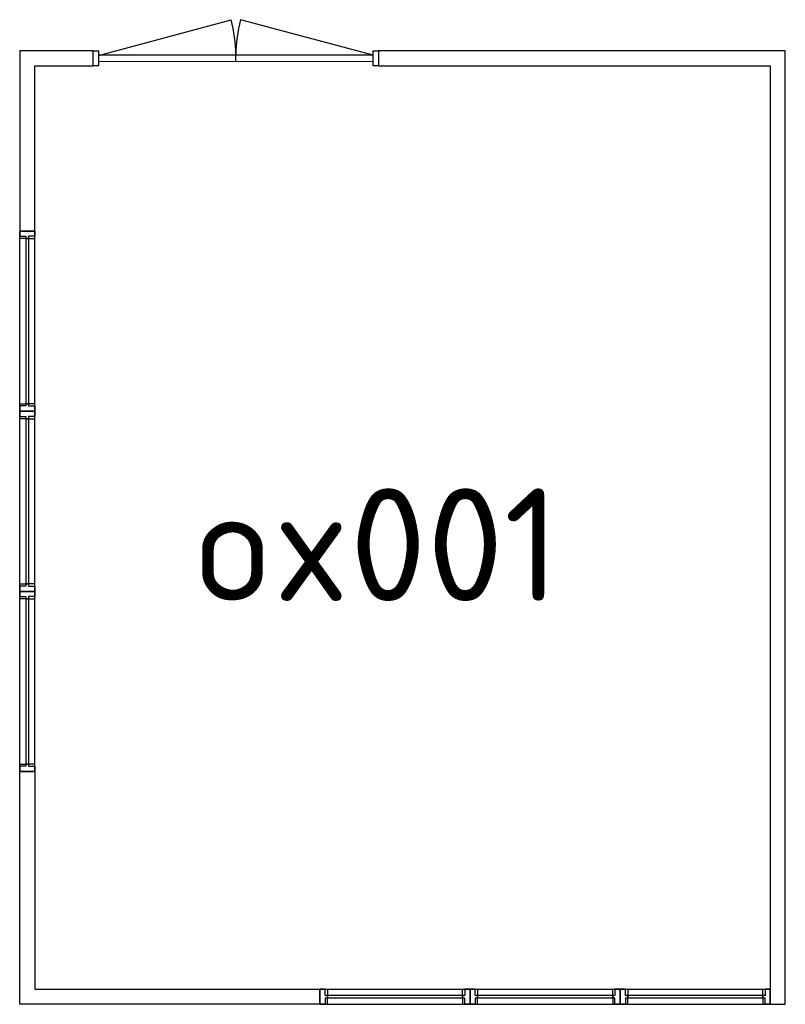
# Model space of a CAD drawing. Header units: millimetres. Extents: x 28617 to 33717, y -25235 to -18677.
import ezdxf

# ---------------------------------------------------------------- set-up
doc = ezdxf.new("R2010")
doc.units = ezdxf.units.MM
for name, color, linetype in [('00---0--FM-RUIMTENR', 240, 'Continuous'), ('AL21----_BUITENWAND', 3, 'Continuous'), ('AL31----_BUITENKOZIJNEN', 1, 'Continuous')]:
    doc.layers.add(name, color=color, linetype=linetype)
doc.styles.add('B-01', font='isocpeur.ttf')

# ---------------------------------------------------------------- blocks, each defined once
blk = doc.blocks.new('*U2')
at = {"layer": 'AL31----_BUITENKOZIJNEN'}
for points in [[(-1900, 50), (-1865, 50), (-1865, -50), (-1900, -50)], [(-1864.9, 20.6), (-1865, -20.6), (-35, -20.6), (-35, 18.6)], [(-35, 50), (0, 50), (0, -50), (-35, -50)]]:
    blk.add_lwpolyline(points, close=True, dxfattribs=at)
for points in [[(-950, 20.6), (-950, -20.6)], [(-1864.9, -20.6), (-981.1, -257.5)], [(-35, -18.6), (-918.2, -257.4)]]:
    blk.add_lwpolyline(points, dxfattribs=at)
for centre, start, end in [((-1864.9, -20.6), 345.00014, 0.00037), ((-35, -18.6), 180.12927, 195.1295)]:
    blk.add_arc(centre, 915, start, end, dxfattribs=at)
blk = doc.blocks.new('*U4')
at = {"layer": 'AL31----_BUITENKOZIJNEN'}
for points in [[(-1200, -50), (-1165, -50), (-1165, -8.7), (-1150, -8.7), (-1150, 50), (-1200, 50)], [(-1200, 50), (-1165, 50), (-1165, 8.8), (-1150, 8.8), (-1150, -50), (-1200, -50)], [(-1165, 8.8), (-35, 8.8), (-35, 50), (-1165, 50)], [(-50, 50), (-50, -8.7), (-35, -8.7), (-35, -50), (0, -50), (0, 50.1)], [(-50, -50), (-50, 8.8), (-35, 8.8), (-35, 50), (0, 50), (0, -50)], [(-1165, -8.7), (-35, -8.7), (-35, -50), (-1165, -50)]]:
    blk.add_lwpolyline(points, close=True, dxfattribs=at)
blk = doc.blocks.new('*U5')
at = {"layer": 'AL31----_BUITENKOZIJNEN'}
for points in [[(-1000, -50), (-965, -50), (-965, -8.7), (-950, -8.7), (-950, 50), (-1000, 50)], [(-1000, 50), (-965, 50), (-965, 8.8), (-950, 8.8), (-950, -50), (-1000, -50)], [(-965, 8.8), (-35, 8.8), (-35, 50), (-965, 50)], [(-50, 50), (-50, -8.7), (-35, -8.7), (-35, -50), (0, -50), (0, 50.1)], [(-50, -50), (-50, 8.8), (-35, 8.8), (-35, 50), (0, 50), (0, -50)], [(-965, -8.7), (-35, -8.7), (-35, -50), (-965, -50)]]:
    blk.add_lwpolyline(points, close=True, dxfattribs=at)

msp = doc.modelspace()

# ---------------------------------------------------------------- linework, layer by layer
at = {"layer": 'AL21----_BUITENWAND'}
for points in [[(29106.7, -18884.4), (28616.7, -18884.4), (28616.7, -20084.4), (28716.8, -20084.4), (28716.7, -18984.4), (29106.7, -18984.4)], [(33616.7, -25234.4), (33716.7, -25234.4), (33716.7, -18884.4), (31006.7, -18884.4), (31006.7, -18984.4), (33616.7, -18984.4)], [(30616.7, -25134.4), (30616.7, -25234.4), (28616.7, -25234.4), (28616.7, -23684.4), (28716.7, -23684.4), (28716.7, -25134.4)]]:
    msp.add_lwpolyline(points, close=True, dxfattribs=at)

# ---------------------------------------------------------------- block references
at = {"layer": 'AL31----_BUITENKOZIJNEN'}
for name, p, rotation in [('*U2', (29106.7, -18934.4), 180), ('*U4', (28666.7, -21284.4), 270), ('*U4', (28666.7, -22484.4), 270), ('*U4', (28666.7, -23684.4), 270), ('*U5', (30616.7, -25184.4), 180), ('*U5', (31616.7, -25184.4), 180), ('*U5', (32616.7, -25184.5), 180)]:
    msp.add_blockref(name, p, dxfattribs=dict(at, rotation=rotation))

# ---------------------------------------------------------------- texts
at = {"layer": '00---0--FM-RUIMTENR', "style": 'B-01'}
msp.add_text('ox001', height=750, dxfattribs=at).set_placement((29763.1, -22548.4))

doc.saveas('drawing.dxf')
